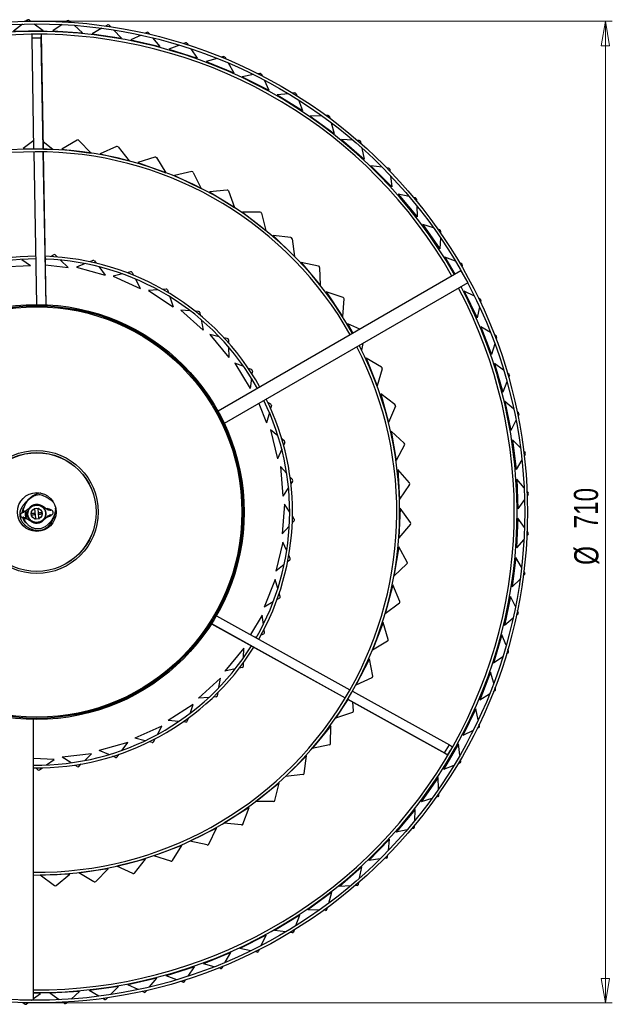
# Model space of a CAD drawing. Header units: millimetres. Extents: x 538 to 725, y 208 to 770.
# Tile 8 of 8: x 606 to 692, y 628 to 770. Entities that reach past the tile are written whole.
import ezdxf

# ---------------------------------------------------------------- set-up
doc = ezdxf.new("R2010")
doc.units = ezdxf.units.MM
doc.styles.add('SLDTEXTSTYLE0', font='TXT', dxfattribs={"width": 0.75})
doc.dimstyles.new('SLDDIMSTYLE0', dxfattribs={"dimtxt": 3.5, "dimasz": 3.556, "dimexe": 0, "dimexo": 0.0625, "dimgap": 0.875, "dimtad": 1, "dimdec": 0, "dimlfac": 5, "dimrnd": 1e-09, "dimzin": 12, "dimdsep": 46, "dimtxsty": 'SLDTEXTSTYLE0', "dimblk1": 'CLOSED', "dimblk2": 'CLOSED', "dimsah": 1, "dimcen": 0.09, "dimadec": 0, "dimazin": 3, "dimtfac": 1, "dimtdec": 0, "dimtofl": 0, "dimtmove": 0, "dimatfit": 3, "dimldrblk": 'CLOSED', "dimfxl": 0, "dimfrac": 2, "dimtolj": 1, "dimtzin": 12, "dimarcsym": 0})

# ---------------------------------------------------------------- blocks, each defined once
blk = doc.blocks.new('_Closed')
at = {"color": 0, "linetype": 'ByBlock', "lineweight": -2}
for p, q in [((-1, 0.166667), (0, 0)), ((-1, 0.166667), (-1, -0.166667)), ((0, 0), (-1, -0.166667)), ((0, 0), (-1, 0))]:
    blk.add_line(p, q, dxfattribs=at)
blk = doc.blocks.new('_D_1')
at = {"color": 7, "linetype": 'Continuous', "lineweight": 0}
for p, q in [((609.94, 770.08), (692.22, 770.08)), ((691.22, 770.08), (691.22, 628.08)), ((609.94, 628.08), (692.22, 628.08))]:
    blk.add_line(p, q, dxfattribs=at)
at = {"color": 7, "linetype": 'Continuous', "lineweight": 18, "xscale": 3.556, "yscale": 3.556}
for p, rotation in [((691.22, 770.08, -122.38), 90.0000000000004), ((691.22, 628.08, -122.38), 270.0000000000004)]:
    blk.add_blockref('_Closed', p, dxfattribs=dict(at, rotation=rotation))
at = {"color": 7, "linetype": 'Continuous', "lineweight": 18, "char_height": 3.5, "attachment_point": 1, "rotation": 90, "style": 'SLDTEXTSTYLE0'}
for s, insert in [('710', (686.66, 696.71)), ('%%c', (686.71, 691.43))]:
    blk.add_mtext(s, dxfattribs=dict(at, insert=insert))

msp = doc.modelspace()

# ---------------------------------------------------------------- linework, layer by layer
at = {"color": 7, "linetype": 'Continuous', "lineweight": 25}
for p, q in [((606.86, 769.65), (605.58, 768.61)), ((607.58, 770.24), (607.36, 770.06)), ((607.82, 770.24), (608.05, 770.07)), ((608.57, 769.68), (609.88, 768.7)), ((612.62, 769.58), (611.26, 768.65)), ((613.38, 770.11), (613.15, 769.95)), ((613.63, 770.09), (613.84, 769.91)), ((614.33, 769.47), (615.55, 768.39)), ((618.35, 769.05), (616.93, 768.23)), ((619.16, 769.51), (618.92, 769.37)), ((619.4, 769.48), (619.59, 769.28)), ((605.58, 768.61), (609.88, 768.7)), ((608.25, 767.62), (608.27, 768.18)), ((609.59, 767.59), (608.25, 767.62)), ((608.53, 751.58), (608.25, 767.62)), ((609.61, 768.17), (608.94, 768.18)), ((609.59, 767.59), (609.61, 768.17)), ((609.87, 751.57), (609.59, 767.59)), ((609.9, 751.57), (609.61, 768.17)), ((611.26, 768.65), (615.55, 768.39)), ((616.93, 768.23), (621.18, 767.62)), ((620.05, 768.8), (621.18, 767.62)), ((624.02, 768.05), (622.54, 767.35)), ((624.86, 768.44), (624.61, 768.33)), ((625.1, 768.39), (625.28, 768.17)), ((625.7, 767.66), (626.73, 766.39)), ((622.54, 767.35), (626.73, 766.39)), ((629.59, 766.59), (628.05, 766.02)), ((630.46, 766.92), (630.21, 766.82)), ((630.7, 766.84), (630.86, 766.61)), ((628.05, 766.02), (632.15, 764.72)), ((631.23, 766.07), (632.15, 764.72)), ((635.03, 764.68), (633.45, 764.24)), ((635.92, 764.94), (635.66, 764.86)), ((636.15, 764.84), (636.29, 764.6)), ((633.45, 764.24), (637.43, 762.61)), ((636.62, 764.03), (637.43, 762.61)), ((640.29, 762.34), (638.68, 762.02)), ((638.68, 762.02), (642.51, 760.08)), ((641.2, 762.52), (640.93, 762.46)), ((641.42, 762.41), (641.54, 762.15)), ((641.82, 761.56), (642.51, 760.08)), ((645.34, 759.57), (643.71, 759.39)), ((643.71, 759.39), (647.37, 757.14)), ((646.26, 759.68), (645.99, 759.64)), ((646.47, 759.55), (646.57, 759.29)), ((646.8, 758.67), (647.37, 757.14)), ((650.15, 756.4), (648.51, 756.35)), ((648.51, 756.35), (651.98, 753.81)), ((651.08, 756.43), (650.8, 756.42)), ((651.28, 756.29), (651.35, 756.02)), ((651.53, 755.38), (651.98, 753.81)), ((608.51, 752.8), (606.96, 751.65)), ((609.88, 752.67), (611.25, 751.54)), ((614.77, 752.86), (612.56, 751.56)), ((615.02, 752.83), (616.82, 750.99)), ((620.46, 751.94), (618.11, 750.88)), ((620.7, 751.88), (622.29, 749.86)), ((653.04, 752.94), (656.29, 750.12)), ((654.68, 752.85), (653.04, 752.94)), ((655.61, 752.81), (655.34, 752.82)), ((655.8, 752.65), (655.85, 752.37)), ((606.96, 751.65), (608.53, 751.61)), ((608.93, 729.08), (608.54, 751.18)), ((610.27, 729.05), (609.88, 751.17)), ((609.9, 751.57), (611.25, 751.54)), ((610.3, 729.05), (609.91, 751.17)), ((612.56, 751.56), (616.82, 750.99)), ((618.11, 750.88), (622.29, 749.86)), ((655.98, 751.72), (656.29, 750.12)), ((626.01, 750.41), (623.57, 749.61)), ((623.57, 749.61), (627.61, 748.15)), ((626.24, 750.33), (627.61, 748.15)), ((657.29, 749.16), (660.3, 746.09)), ((658.92, 748.95), (657.29, 749.16)), ((631.37, 748.31), (628.86, 747.77)), ((628.86, 747.77), (632.72, 745.89)), ((631.59, 748.2), (632.72, 745.89)), ((659.84, 748.82), (659.56, 748.86)), ((660.01, 748.65), (660.04, 748.37)), ((660.11, 747.71), (660.3, 746.09)), ((636.48, 745.65), (633.92, 745.38)), ((633.92, 745.38), (637.56, 743.1)), ((636.69, 745.52), (637.56, 743.1)), ((662.81, 744.71), (661.21, 745.06)), ((661.21, 745.06), (663.96, 741.75)), ((663.72, 744.51), (663.45, 744.57)), ((663.88, 744.32), (663.89, 744.04)), ((663.91, 743.38), (663.96, 741.75)), ((638.7, 742.46), (642.08, 739.81)), ((641.27, 742.45), (638.7, 742.46)), ((641.47, 742.3), (642.08, 739.81)), ((664.78, 740.64), (667.25, 737.12)), ((666.35, 740.16), (664.78, 740.64)), ((645.7, 738.77), (643.14, 739.05)), ((643.14, 739.05), (646.22, 736.05)), ((667.24, 739.89), (666.98, 739.97)), ((667.38, 739.69), (667.37, 739.41)), ((645.88, 738.6), (646.22, 736.05)), ((667.34, 738.75), (667.25, 737.12)), ((611.39, 736.28), (610.97, 736.02)), ((611.63, 736.25), (611.93, 735.96)), ((606.77, 735.62), (608.01, 734.72)), ((610.36, 735.65), (610.19, 735.54)), ((610.2, 734.82), (613.47, 734.44)), ((612.38, 735.52), (613.47, 734.44)), ((615.93, 735.01), (614.66, 734.48)), ((617.04, 735.47), (616.59, 735.28)), ((617.28, 735.4), (617.52, 735.07)), ((647.2, 735.19), (649.94, 731.88)), ((649.71, 734.64), (647.2, 735.19)), ((667.98, 735.95), (669.45, 733.46)), ((669.51, 735.35), (667.98, 735.95)), ((670.38, 735), (670.12, 735.11)), ((670.5, 734.79), (670.46, 734.52)), ((603.72, 734.56), (608.01, 734.72)), ((614.66, 734.48), (618.81, 733.34)), ((617.9, 734.57), (618.81, 733.34)), ((621.33, 733.52), (620, 733.19)), ((622.5, 733.8), (622.03, 733.69)), ((622.72, 733.7), (622.92, 733.34)), ((670.31, 733.95), (635.16, 713.66)), ((649.87, 734.45), (649.94, 731.88)), ((670.31, 733.95), (671.31, 732.22)), ((670.38, 733.86), (670.37, 733.84)), ((620, 733.19), (623.92, 731.43)), ((623.21, 732.78), (623.92, 731.43)), ((671.31, 732.22), (636.07, 711.88)), ((626.44, 731.22), (625.08, 731.1)), ((625.08, 731.1), (628.69, 728.76)), ((627.64, 731.33), (627.15, 731.28)), ((627.85, 731.19), (627.98, 730.8)), ((650.82, 730.92), (653.2, 727.34)), ((653.26, 730.11), (650.82, 730.92)), ((672.27, 730.29), (670.79, 731.02)), ((670.79, 731.02), (672.66, 727.14)), ((628.19, 730.21), (628.69, 728.76)), ((653.39, 729.9), (653.2, 727.34)), ((673.1, 729.88), (672.85, 730)), ((673.21, 729.66), (673.15, 729.38)), ((631.15, 728.17), (629.78, 728.26)), ((629.78, 728.26), (632.99, 725.4)), ((632.34, 728.09), (631.86, 728.13)), ((632.53, 727.93), (632.6, 727.52)), ((673.01, 728.74), (672.66, 727.14)), ((632.71, 726.91), (632.99, 725.4)), ((653.97, 726.29), (654.67, 724.93)), ((655.68, 725.51), (653.97, 726.29)), ((673.19, 725.87), (674.73, 721.85)), ((674.6, 725.02), (673.19, 725.87)), ((633.99, 724.74), (636.72, 721.42)), ((635.33, 724.44), (633.99, 724.74)), ((636.5, 724.18), (636.02, 724.29)), ((636.66, 723.99), (636.67, 723.58)), ((656.13, 723.46), (655.95, 722.47)), ((675.21, 723.42), (674.73, 721.85)), ((675.4, 724.54), (675.16, 724.69)), ((675.48, 724.31), (675.4, 724.05)), ((636.68, 722.95), (636.72, 721.42)), ((655.6, 723.15), (655.95, 722.47)), ((637.61, 720.61), (639.81, 716.92)), ((638.89, 720.12), (637.61, 720.61)), ((656.6, 721.35), (658.17, 717.34)), ((658.82, 720.04), (656.6, 721.35)), ((675.16, 720.54), (676.37, 716.42)), ((676.49, 719.58), (675.16, 720.54)), ((640.01, 719.68), (639.55, 719.86)), ((640.13, 719.47), (640.08, 719.06)), ((658.91, 719.81), (658.17, 717.34)), ((677.25, 719.04), (677.03, 719.2)), ((640, 718.44), (639.81, 716.92)), ((676.97, 717.93), (676.37, 716.42)), ((677.32, 718.81), (677.22, 718.55)), ((642.79, 714.7), (642.37, 714.94)), ((658.7, 716.15), (659.83, 712.01)), ((660.76, 714.62), (658.7, 716.15)), ((676.69, 715.07), (677.56, 710.86)), ((677.94, 714.01), (676.69, 715.07)), ((641.06, 714.76), (642.17, 712)), ((642.59, 713.47), (642.17, 712)), ((642.88, 714.47), (642.77, 714.07)), ((660.83, 714.38), (659.83, 712.01)), ((678.65, 713.41), (678.44, 713.59)), ((635.32, 712.67), (635.47, 712.74)), ((635.61, 712.82), (635.47, 712.74)), ((678.28, 712.33), (677.56, 710.86)), ((678.7, 713.17), (678.58, 712.92)), ((643.84, 710.1), (642.77, 710.96)), ((642.77, 710.96), (643.75, 706.77)), ((660.23, 710.77), (660.92, 706.52)), ((662.12, 709.02), (660.23, 710.77)), ((644.78, 709.35), (644.4, 709.65)), ((677.77, 709.5), (678.29, 705.23)), ((678.93, 708.34), (677.77, 709.5)), ((644.39, 708.16), (643.75, 706.77)), ((644.83, 709.11), (644.66, 708.73)), ((662.16, 708.78), (660.92, 706.52)), ((679.59, 707.68), (679.39, 707.87)), ((679.13, 706.63), (678.29, 705.23)), ((679.62, 707.43), (679.47, 707.19)), ((645.11, 704.64), (644.19, 705.66)), ((644.19, 705.66), (644.52, 701.37)), ((661.18, 705.25), (661.41, 700.96)), ((662.87, 703.31), (661.18, 705.25)), ((645.92, 703.76), (645.59, 704.12)), ((645.94, 703.51), (645.71, 703.17)), ((679.45, 702.6), (678.39, 703.85)), ((678.39, 703.85), (678.56, 699.56)), ((645.36, 702.64), (644.52, 701.37)), ((662.89, 703.06), (661.41, 700.96)), ((680.05, 701.89), (679.87, 702.1)), ((611.35, 700.46), (611.15, 700.67)), ((679.52, 700.88), (678.56, 699.56)), ((680.06, 701.65), (679.9, 701.42)), ((607.16, 699.21), (607.05, 699.15)), ((608.61, 699.56), (608.74, 698.17)), ((609.25, 698.22), (609.13, 699.6)), ((610.08, 699.71), (609.75, 699.91)), ((610.52, 699.55), (610.45, 699.57)), ((644.78, 700.2), (644.45, 695.91)), ((645.54, 699.06), (644.78, 700.2)), ((661.54, 699.66), (661.32, 695.37)), ((663.02, 697.55), (661.54, 699.66)), ((607.35, 698.11), (607.41, 698.09)), ((607.76, 697.95), (608.11, 697.74)), ((610.67, 698.42), (610.78, 698.48)), ((646.18, 697.81), (645.91, 697.5)), ((646.2, 698.06), (645.93, 698.46)), ((678.55, 698.18), (678.37, 693.88)), ((679.5, 696.84), (678.55, 698.18)), ((645.48, 697.04), (644.45, 695.91)), ((663, 697.31), (661.32, 695.37)), ((680.05, 696.09), (679.88, 696.31)), ((679.43, 695.12), (678.37, 693.88)), ((680.04, 695.84), (679.85, 695.63)), ((644.53, 694.71), (643.55, 690.53)), ((645.11, 693.47), (644.53, 694.71)), ((661.31, 694.07), (660.62, 689.82)), ((662.55, 691.81), (661.31, 694.07)), ((645.55, 692.14), (645.23, 691.88)), ((645.61, 692.38), (645.41, 692.82)), ((678.24, 692.5), (677.72, 688.24)), ((679.09, 691.1), (678.24, 692.5)), ((644.74, 691.49), (643.55, 690.53)), ((662.51, 691.57), (660.62, 689.82)), ((643.45, 689.33), (641.84, 685.34)), ((643.83, 688.01), (643.45, 689.33)), ((678.87, 689.39), (677.72, 688.24)), ((679.53, 690.06), (679.34, 689.86)), ((679.56, 690.3), (679.42, 690.54)), ((660.48, 688.53), (659.35, 684.38)), ((661.47, 686.16), (660.48, 688.53)), ((644.07, 686.63), (643.71, 686.42)), ((644.16, 686.86), (644.02, 687.33)), ((677.47, 686.88), (676.6, 682.67)), ((678.2, 685.41), (677.47, 686.88)), ((643.16, 686.11), (641.84, 685.34)), ((661.41, 685.92), (659.35, 684.38)), ((634.92, 684.09), (654.26, 673.38)), ((641.55, 684.18), (639.87, 681.35)), ((641.73, 682.82), (641.55, 684.18)), ((677.85, 683.72), (676.6, 682.67)), ((678.56, 684.33), (678.35, 684.15)), ((678.61, 684.57), (678.49, 684.82)), ((634.21, 682.91), (653.57, 672.19)), ((634.23, 682.94), (653.58, 672.22)), ((641.88, 681.63), (641.82, 682.11)), ((659.06, 683.11), (657.5, 679.1)), ((659.8, 680.65), (659.06, 683.11)), ((640.78, 681.04), (640.57, 680.96)), ((641.75, 681.41), (641.37, 681.26)), ((676.25, 681.33), (675.04, 677.21)), ((676.86, 679.81), (676.25, 681.33)), ((638.9, 679.37), (636.16, 676.06)), ((638.86, 678), (638.9, 679.37)), ((659.71, 680.42), (657.5, 679.1)), ((657.08, 677.87), (655.1, 674.06)), ((657.55, 675.34), (657.08, 677.87)), ((676.37, 678.16), (675.04, 677.21)), ((677.13, 678.71), (676.9, 678.54)), ((677.2, 678.94), (677.1, 679.2)), ((637.66, 676.39), (636.16, 676.06)), ((638.67, 676.61), (638.27, 676.52)), ((638.83, 676.8), (638.84, 677.29)), ((635.54, 675.03), (632.33, 672.17)), ((635.29, 673.68), (635.54, 675.03)), ((657.44, 675.12), (655.1, 674.06)), ((674.58, 675.9), (673.04, 671.89)), ((675.06, 674.33), (674.58, 675.9)), ((675.33, 673.44), (675.25, 673.71)), ((633.85, 672.27), (632.33, 672.17)), ((634.89, 672.34), (634.48, 672.31)), ((635.08, 672.5), (635.17, 672.98)), ((654.61, 673.18), (668.64, 665.41)), ((674.44, 672.73), (673.04, 671.89)), ((675.24, 673.21), (675, 673.07)), ((631.56, 671.25), (627.95, 668.92)), ((631.11, 669.96), (631.56, 671.25)), ((653.96, 671.97), (652.18, 669.29)), ((653.92, 672), (668.43, 663.96)), ((653.93, 672.03), (667.95, 664.26)), ((654.76, 670.31), (654.66, 671.59)), ((630.72, 668.82), (630.87, 669.28)), ((654.62, 670.11), (652.18, 669.29)), ((672.47, 670.63), (670.61, 666.76)), ((672.82, 669.03), (672.47, 670.63)), ((608.46, 628.49), (608.46, 669.08)), ((627.04, 668.13), (623.12, 666.37)), ((626.4, 666.91), (627.04, 668.13)), ((629.47, 668.78), (627.95, 668.92)), ((630.51, 668.69), (630.1, 668.73)), ((651.51, 668.17), (648.77, 664.86)), ((651.44, 665.6), (651.51, 668.17)), ((672.91, 667.9), (672.66, 667.77)), ((673.02, 668.12), (672.96, 668.39)), ((672.07, 667.48), (670.61, 666.76)), ((622.11, 665.73), (617.96, 664.59)), ((621.29, 664.63), (622.11, 665.73)), ((624.6, 666), (623.12, 666.37)), ((625.62, 665.75), (625.21, 665.85)), ((625.84, 665.85), (626.07, 666.28)), ((651.28, 665.41), (648.77, 664.86)), ((669.94, 665.55), (667.77, 661.84)), ((667.95, 664.26), (668.64, 665.41)), ((668.64, 665.41), (669.11, 665.11)), ((670.16, 663.92), (669.94, 665.55)), ((616.86, 664.11), (612.59, 663.61)), ((613.89, 662.82), (612.59, 663.61)), ((615.88, 663.14), (616.86, 664.11)), ((619.37, 664), (617.96, 664.59)), ((620.33, 663.6), (619.95, 663.76)), ((620.57, 663.66), (620.86, 664.05)), ((647.99, 663.82), (644.91, 660.82)), ((647.64, 661.28), (647.99, 663.82)), ((667.95, 664.26), (668.43, 663.96)), ((668.43, 663.96), (668.78, 664.53)), ((611.43, 663.31), (608.46, 663.42)), ((610.32, 662.51), (611.43, 663.31)), ((614.78, 662.27), (614.43, 662.49)), ((615.03, 662.3), (615.38, 662.64)), ((669.29, 662.44), (667.77, 661.84)), ((670.16, 662.79), (669.9, 662.68)), ((670.28, 663), (670.25, 663.27)), ((609.1, 661.81), (608.78, 662.08)), ((609.34, 661.8), (609.74, 662.09)), ((647.46, 661.1), (644.91, 660.82)), ((644.02, 659.87), (640.64, 657.22)), ((643.4, 657.38), (644.02, 659.87)), ((667.01, 660.69), (664.54, 657.17)), ((667.09, 659.05), (667.01, 660.69)), ((667, 657.92), (666.73, 657.83)), ((667.14, 658.12), (667.12, 658.39)), ((643.21, 657.22), (640.64, 657.22)), ((666.1, 657.64), (664.54, 657.17)), ((639.65, 656.37), (636.01, 654.09)), ((638.77, 653.95), (639.65, 656.37)), ((663.68, 656.08), (660.94, 652.77)), ((663.63, 654.44), (663.68, 656.08)), ((638.56, 653.82), (636.01, 654.09)), ((663.61, 653.51), (663.61, 653.79)), ((634.94, 653.34), (631.07, 651.46)), ((633.81, 651.03), (634.94, 653.34)), ((662.53, 653.12), (660.94, 652.77)), ((663.45, 653.32), (663.18, 653.26)), ((629.93, 650.84), (625.88, 649.38)), ((628.56, 648.66), (629.93, 650.84)), ((633.59, 650.93), (631.07, 651.46)), ((660, 651.76), (656.99, 648.69)), ((659.81, 650.13), (660, 651.76)), ((628.33, 648.58), (625.88, 649.38)), ((659.71, 649.21), (659.74, 649.48)), ((624.68, 648.88), (620.51, 647.86)), ((623.09, 646.86), (624.68, 648.88)), ((658.61, 648.91), (656.99, 648.69)), ((659.54, 649.03), (659.26, 648.99)), ((613.72, 646.69), (609.42, 646.57)), ((611.49, 645.04), (609.42, 646.57)), ((611.73, 645.05), (613.72, 646.69)), ((619.26, 647.49), (615, 646.92)), ((617.21, 645.62), (615, 646.92)), ((617.46, 645.65), (619.26, 647.49)), ((622.85, 646.8), (620.51, 647.86)), ((655.97, 647.76), (652.72, 644.94)), ((655.66, 646.15), (655.97, 647.76)), ((655.29, 645.07), (655.01, 645.06)), ((655.48, 645.23), (655.53, 645.5)), ((651.63, 644.09), (648.16, 641.55)), ((651.19, 642.51), (651.63, 644.09)), ((654.35, 645.02), (652.72, 644.94)), ((647.01, 640.8), (643.34, 638.55)), ((646.43, 639.26), (647.01, 640.8)), ((649.8, 641.5), (648.16, 641.55)), ((650.73, 641.47), (650.45, 641.48)), ((650.93, 641.62), (651.01, 641.88)), ((644.97, 638.36), (643.34, 638.55)), ((645.9, 638.26), (645.62, 638.29)), ((646.11, 638.39), (646.21, 638.65)), ((642.13, 637.89), (638.3, 635.94)), ((641.43, 636.4), (642.13, 637.89)), ((637.03, 635.39), (633.05, 633.76)), ((636.22, 633.96), (637.03, 635.39)), ((639.9, 635.63), (638.3, 635.94)), ((640.82, 635.45), (640.55, 635.5)), ((641.04, 635.56), (641.16, 635.81)), ((634.62, 633.32), (633.05, 633.76)), ((631.75, 633.31), (627.65, 632.01)), ((630.82, 631.96), (631.75, 633.31)), ((635.53, 633.06), (635.26, 633.14)), ((635.75, 633.15), (635.89, 633.39)), ((626.31, 631.67), (622.12, 630.71)), ((625.27, 630.4), (626.31, 631.67)), ((629.18, 631.44), (627.65, 632.01)), ((630.06, 631.11), (629.8, 631.21)), ((630.29, 631.19), (630.45, 631.42)), ((609.46, 629.47), (608.46, 629.49)), ((608.46, 628.72), (609.46, 629.47)), ((615.13, 629.74), (610.84, 629.48)), ((612.18, 628.55), (610.84, 629.48)), ((613.9, 628.65), (615.13, 629.74)), ((620.76, 630.48), (616.5, 629.86)), ((617.92, 629.05), (616.5, 629.86)), ((619.62, 629.29), (620.76, 630.48)), ((623.6, 630.02), (622.12, 630.71)), ((624.45, 629.62), (624.19, 629.74)), ((624.69, 629.67), (624.86, 629.89)), ((608.46, 628.49), (606.46, 628.49)), ((607.15, 627.93), (606.93, 628.11)), ((607.4, 627.93), (607.62, 628.09)), ((608.14, 628.48), (608.16, 628.49)), ((612.96, 628.02), (612.73, 628.18)), ((613.2, 628.04), (613.41, 628.22)), ((618.73, 628.59), (618.49, 628.72)), ((618.98, 628.62), (619.17, 628.82))]:
    msp.add_line(p, q, dxfattribs=at)
at = {"color": 8, "linetype": 'Continuous', "lineweight": 25}
for p, q in [((608.61, 699.52), (608.49, 699.5)), ((609.2, 699.57), (609.13, 699.57)), ((610.64, 699.39), (610.4, 699.47)), ((610.7, 699.36), (610.64, 699.39)), ((608.66, 698.09), (608.74, 698.09)), ((609.26, 698.14), (609.34, 698.15)), ((610.5, 698.47), (610.72, 698.58)), ((610.72, 698.58), (610.76, 698.61))]:
    msp.add_line(p, q, dxfattribs=at)
at = {"color": 7, "linetype": 'Continuous', "lineweight": 25, "flags": 128}
msp.add_lwpolyline([(607.06, 699.14), (606.76, 698.97), (606.62, 698.82), (606.58, 698.72), (606.57, 698.61), (606.59, 698.52), (606.67, 698.41), (606.74, 698.35), (606.93, 698.25), (607.1, 698.18), (607.35, 698.11), (607.35, 698.11)], dxfattribs=at)
at = {"color": 7, "linetype": 'Continuous', "lineweight": 25}
for centre, radius in [((608.94, 699.08), 71), ((608.94, 699.08), 70.6), ((608.94, 699.08), 30), ((608.94, 699.08), 29.84), ((608.94, 699.08), 29.68), ((608.94, 699.08), 8.89), ((608.94, 699.08), 8.59), ((608.94, 699.08), 8.58), ((608.94, 699.08), 2.8), ((608.92, 698.83), 0.8)]:
    msp.add_circle(centre, radius, dxfattribs=at)
for centre, radius, start, end in [((607.7, 770.08), 0.2, 53.1688, 129.1688), ((613.5, 769.95), 0.2, 48.4935, 124.4935), ((619.26, 769.34), 0.2, 43.8182, 119.8182), ((608.94, 699.08), 69.5, 29.6026, 147.9533), ((608.94, 699.08), 69.1, 29.6003, 147.9415), ((624.95, 768.26), 0.2, 39.1429, 115.1429), ((630.53, 766.73), 0.2, 34.4675, 110.4675), ((635.98, 764.74), 0.2, 29.7922, 105.7922), ((641.24, 762.32), 0.2, 25.1169, 101.1169), ((646.29, 759.48), 0.2, 20.4416, 96.4416), ((651.08, 756.23), 0.2, 15.7662, 91.7662), ((614.88, 752.69), 0.2, 44.3729, 120.3729), ((620.54, 751.76), 0.2, 38.2712, 114.2712), ((655.6, 752.61), 0.2, 11.0909, 87.0909), ((608.94, 699.08), 52.5, 29.4739, 147.2902), ((608.94, 699.08), 52.1, 29.4698, 147.2693), ((626.07, 750.22), 0.2, 32.1695, 108.1695), ((631.41, 748.11), 0.2, 26.0678, 102.0678), ((659.81, 748.62), 0.2, 6.4156, 82.4156), ((636.5, 745.45), 0.2, 19.9661, 95.9661), ((663.68, 744.31), 0.2, 1.7403, 77.7403), ((641.27, 742.25), 0.2, 13.8644, 89.8644), ((667.18, 739.7), 0.2, 357.0649, 73.0649), ((645.68, 738.57), 0.2, 7.7627, 83.7627), ((611.49, 736.11), 0.2, 45.4146, 121.4146), ((608.94, 699.08), 37, 90.2054, 146.1535), ((608.94, 699.08), 36.6, 90.1966, 146.0747), ((608.94, 699.08), 37, 29.2534, 88.0808), ((608.94, 699.08), 36.6, 29.2453, 88.0486), ((617.12, 735.28), 0.2, 36.6341, 112.6341), ((670.3, 734.82), 0.2, 352.3896, 68.3896), ((622.55, 733.61), 0.2, 27.8537, 103.8537), ((649.67, 734.44), 0.2, 1.661, 77.661), ((608.94, 699.08), 69.5, 269.6026, 27.9533), ((608.94, 699.08), 69.1, 269.6003, 27.9415), ((627.66, 731.13), 0.2, 19.0732, 95.0732), ((653.2, 729.92), 0.2, 355.5593, 71.5593), ((673.01, 729.7), 0.2, 347.7143, 63.7143), ((632.33, 727.9), 0.2, 10.2927, 86.2927), ((636.46, 723.99), 0.2, 1.5122, 77.5122), ((675.29, 724.37), 0.2, 343.039, 59.039), ((608.94, 699.08), 52.5, 269.4739, 27.2902), ((608.94, 699.08), 52.1, 269.4698, 27.2693), ((639.93, 719.49), 0.2, 352.7317, 68.7317), ((658.71, 719.86), 0.2, 343.3559, 59.3559), ((677.13, 718.88), 0.2, 338.3636, 54.3636), ((608.94, 699.08), 36.6, 330.1966, 26.1114), ((608.94, 699.08), 37, 330.2054, 26.1535), ((642.69, 714.52), 0.2, 343.9512, 59.9512), ((660.64, 714.45), 0.2, 337.2542, 53.2542), ((678.52, 713.26), 0.2, 333.6883, 49.6883), ((644.65, 709.19), 0.2, 335.1707, 51.1707), ((661.98, 708.87), 0.2, 331.1525, 47.1525), ((679.45, 707.54), 0.2, 329.013, 45.013), ((645.77, 703.62), 0.2, 326.3902, 42.3902), ((662.72, 703.18), 0.2, 325.0508, 41.0508), ((679.9, 701.76), 0.2, 324.3377, 40.3377), ((607, 699.03), 0.166, 20.5751, 59.3198), ((610.81, 699.36), 0.171, 130.9214, 168.83), ((606.92, 698.9), 0.0977, 80.6286, 139.2481), ((607.06, 698.3), 0.171, 311.3649, 348.9801), ((610.88, 698.64), 0.167, 200.9477, 239.7601), ((610.96, 698.77), 0.0976, 252.4298, 320.3037), ((646.04, 697.94), 0.2, 317.6098, 33.6098), ((662.85, 697.44), 0.2, 318.9492, 34.9492), ((679.88, 695.97), 0.2, 319.6623, 35.6623), ((645.43, 692.29), 0.2, 308.8293, 24.8293), ((662.37, 691.72), 0.2, 312.8475, 28.8475), ((679.39, 690.2), 0.2, 314.987, 30.987), ((643.97, 686.8), 0.2, 300.0488, 16.0488), ((661.29, 686.08), 0.2, 306.7458, 22.7458), ((678.43, 684.48), 0.2, 310.3117, 26.3117), ((641.68, 681.6), 0.2, 291.2683, 7.2683), ((608.94, 699.08), 36.6, 269.2453, 328.0486), ((608.94, 699.08), 37, 269.2534, 328.0808), ((659.61, 680.59), 0.2, 300.6441, 16.6441), ((677.01, 678.87), 0.2, 305.6364, 21.6364), ((638.63, 676.81), 0.2, 282.4878, 358.4878), ((657.36, 675.31), 0.2, 294.5424, 10.5424), ((634.88, 672.54), 0.2, 273.7073, 349.7073), ((675.14, 673.39), 0.2, 300.961, 16.961), ((654.56, 670.29), 0.2, 288.4407, 4.4407), ((630.53, 668.89), 0.2, 264.9268, 340.9268), ((672.83, 668.08), 0.2, 296.2857, 12.2857), ((625.66, 665.95), 0.2, 256.1463, 332.1463), ((651.24, 665.61), 0.2, 282.339, 358.339), ((620.41, 663.78), 0.2, 247.3659, 323.3659), ((614.89, 662.44), 0.2, 238.5854, 314.5854), ((670.09, 662.97), 0.2, 291.6104, 7.6104), ((609.23, 661.96), 0.2, 229.8049, 305.8049), ((647.44, 661.3), 0.2, 276.2373, 352.2373), ((666.94, 658.11), 0.2, 286.9351, 2.9351), ((643.21, 657.42), 0.2, 270.1356, 346.1356), ((638.59, 654.02), 0.2, 264.0339, 340.0339), ((663.41, 653.52), 0.2, 282.2597, 358.2597), ((633.63, 651.12), 0.2, 257.9322, 333.9322), ((628.39, 648.77), 0.2, 251.8305, 327.8305), ((659.51, 649.23), 0.2, 277.5844, 353.5844), ((622.93, 646.99), 0.2, 245.7288, 321.7288), ((611.6, 645.21), 0.2, 233.5254, 309.5254), ((617.32, 645.79), 0.2, 239.6271, 315.6271), ((655.28, 645.27), 0.2, 272.9091, 348.9091), ((650.74, 641.67), 0.2, 268.2338, 344.2338), ((645.92, 638.46), 0.2, 263.5584, 339.5584), ((640.86, 635.64), 0.2, 258.8831, 334.8831), ((635.58, 633.25), 0.2, 254.2078, 330.2078), ((630.13, 631.3), 0.2, 249.5325, 325.5325), ((624.53, 629.8), 0.2, 244.8571, 320.8571), ((613.07, 628.19), 0.2, 235.5065, 311.5065), ((618.83, 628.76), 0.2, 240.1818, 316.1818), ((607.28, 628.09), 0.2, 230.8312, 306.8312)]:
    msp.add_arc(centre, radius, start, end, dxfattribs=at)
for centre, start_param, end_param in [((608.47, 698.86), 1.364214, 1.920801), ((608.48, 698.72), 4.362384, 4.918972), ((609.39, 698.94), 1.247132, 1.77696), ((609.41, 698.8), 4.506225, 5.036054)]:
    msp.add_ellipse(centre, major_axis=(0.996, 0.092), ratio=0.017455, start_param=start_param, end_param=end_param, dxfattribs=at)
for points, knots in [([(609.54, 701.8), (609.43, 701.79), (609.13, 701.77), (608.72, 701.61), (608.45, 701.47), (608.26, 701.35), (608.15, 701.28), (608.05, 701.2), (607.96, 701.13), (607.85, 701.03), (607.72, 700.91), (607.59, 700.78), (607.48, 700.67), (607.4, 700.58), (607.33, 700.5), (607.29, 700.45), (607.25, 700.41), (607.22, 700.36), (607.18, 700.32), (607.13, 700.26), (607.06, 700.17), (606.99, 700.07), (606.93, 699.99), (606.88, 699.92), (606.83, 699.85), (606.79, 699.78), (606.74, 699.7), (606.7, 699.62), (606.66, 699.55), (606.62, 699.46), (606.58, 699.38), (606.54, 699.26), (606.51, 699.13), (606.49, 699.03), (606.48, 698.94), (606.47, 698.89), (606.47, 698.85), (606.47, 698.81), (606.47, 698.75), (606.47, 698.64), (606.48, 698.5), (606.52, 698.28), (606.6, 698.04), (606.71, 697.83), (606.8, 697.69), (606.86, 697.59), (606.93, 697.5), (607, 697.42), (607.06, 697.36), (607.1, 697.31), (607.14, 697.27), (607.18, 697.23), (607.23, 697.18), (607.29, 697.13), (607.38, 697.06), (607.48, 696.98), (607.6, 696.9), (607.73, 696.82), (607.91, 696.72), (608.21, 696.58), (608.46, 696.5), (608.64, 696.45), (608.76, 696.43), (608.87, 696.41), (608.93, 696.41), (608.99, 696.4), (609.02, 696.4), (609.06, 696.4), (609.09, 696.4), (609.13, 696.39), (609.19, 696.39), (609.26, 696.4), (609.38, 696.41), (609.53, 696.43), (609.64, 696.45), (609.74, 696.49), (609.82, 696.52), (609.88, 696.54), (609.94, 696.57), (609.97, 696.58), (609.96, 696.58), (609.96, 696.59), (609.97, 696.59), (609.97, 696.59), (609.97, 696.59), (609.97, 696.59), (609.97, 696.59), (609.97, 696.59), (610, 696.6), (610.07, 696.63), (610.16, 696.69), (610.31, 696.78), (610.52, 696.94), (610.7, 697.14), (610.83, 697.3), (610.91, 697.42), (610.98, 697.52), (611.05, 697.64), (611.13, 697.8), (611.22, 697.99), (611.3, 698.18), (611.34, 698.31), (611.37, 698.38), (611.37, 698.39)], [0, 0, 0, 0, 0.008262, 0.021101, 0.035249, 0.048409, 0.059301, 0.070062, 0.080827, 0.091527, 0.11347, 0.134388, 0.153916, 0.170368, 0.185294, 0.198596, 0.210888, 0.223117, 0.235278, 0.247363, 0.280142, 0.312124, 0.334396, 0.356144, 0.37666, 0.395087, 0.411429, 0.42498, 0.436651, 0.446426, 0.454381, 0.461463, 0.464457, 0.466792, 0.467667, 0.468042, 0.468394, 0.468749, 0.469141, 0.470079, 0.472517, 0.475301, 0.481396, 0.487523, 0.490395, 0.492974, 0.495031, 0.49659, 0.497218, 0.497777, 0.498307, 0.498857, 0.499472, 0.500583, 0.501982, 0.505281, 0.509711, 0.51533, 0.525011, 0.53533, 0.539222, 0.543517, 0.548258, 0.549668, 0.550702, 0.551099, 0.551439, 0.55175, 0.55207, 0.552435, 0.552869, 0.554689, 0.556889, 0.561658, 0.56838, 0.576701, 0.586222, 0.596636, 0.607719, 0.626148, 0.645127, 0.663259, 0.686142, 0.70748, 0.72732, 0.745692, 0.765669, 0.783744, 0.801149, 0.818185, 0.834991, 0.851761, 0.877425, 0.902648, 0.926664, 0.93527, 0.944564, 0.955138, 0.966815, 0.979308, 0.992171, 0.998556, 1, 1, 1, 1]), ([(611.15, 700.67), (611.04, 700.75), (610.81, 700.91), (610.46, 701.12), (610.12, 701.31), (609.78, 701.47), (609.42, 701.56), (609.04, 701.55), (608.64, 701.45), (608.25, 701.25), (607.87, 700.96), (607.52, 700.59), (607.24, 700.17), (607.04, 699.7), (606.93, 699.33), (606.94, 699.12), (606.94, 699.07)], [0, 0, 0, 0, 0.072615, 0.143028, 0.209822, 0.273339, 0.335502, 0.399683, 0.469167, 0.545432, 0.627829, 0.714329, 0.802501, 0.890308, 0.976577, 1, 1, 1, 1]), ([(607.1, 699.84), (607.06, 699.76), (606.98, 699.6), (606.9, 699.44), (606.86, 699.29), (606.83, 699.17), (606.82, 699.08), (606.82, 699.02), (606.82, 699)], [0, 0, 0, 0, 0.23097, 0.451429, 0.653821, 0.829915, 0.94418, 1, 1, 1, 1]), ([(606.84, 698.96), (606.84, 698.96), (606.84, 698.97), (606.85, 698.98), (606.86, 699), (606.91, 699.05), (606.99, 699.11), (607.05, 699.15), (607.09, 699.17)], [0, 0, 0, 0, 0.154156, 0.164945, 0.334028, 0.528868, 0.767105, 1, 1, 1, 1]), ([(607.34, 699.17), (607.24, 699.12), (607.07, 699.04), (606.91, 698.98), (606.84, 698.96)], [0, 0, 0, 0, 0.607667, 1, 1, 1, 1]), ([(607.04, 698.2), (607.09, 698.07), (607.2, 697.78), (607.48, 697.4), (607.83, 697.08), (608.24, 696.84), (608.69, 696.7), (609.16, 696.66), (609.64, 696.73), (610.09, 696.92), (610.52, 697.22), (610.9, 697.6), (611.21, 698.05), (611.46, 698.54), (611.62, 699.03), (611.69, 699.41), (611.66, 699.6), (611.66, 699.64)], [0, 0, 0, 0, 0.062129, 0.130031, 0.197628, 0.264683, 0.331125, 0.39741, 0.464637, 0.534231, 0.60726, 0.683753, 0.762406, 0.840765, 0.915878, 0.985391, 1, 1, 1, 1]), ([(607.09, 699.17), (607.22, 699.24), (607.36, 699.31), (607.5, 699.36), (607.5, 699.36)], [0, 0, 0, 0, 0.992811, 1, 1, 1, 1]), ([(607.64, 699.47), (607.61, 699.45), (607.51, 699.4), (607.42, 699.29), (607.35, 699.2), (607.34, 699.17)], [0, 0, 0, 0, 0.219604, 0.797281, 1, 1, 1, 1]), ([(609, 697.48), (608.96, 697.48), (608.76, 697.47), (608.41, 697.55), (608.02, 697.78), (607.72, 698.13), (607.56, 698.56), (607.54, 699.02), (607.69, 699.46), (607.98, 699.84), (608.38, 700.09), (608.71, 700.17), (609.03, 700.19), (609.36, 700.14), (609.7, 699.96), (609.98, 699.71), (610.19, 699.4), (610.31, 698.96), (610.28, 698.49), (610.08, 698.07), (609.76, 697.73), (609.38, 697.53), (609.11, 697.49), (609, 697.48)], [0, 0, 0, 0, 0.015955, 0.0702258, 0.1231322, 0.1755941, 0.2287561, 0.2813968, 0.3354138, 0.3898017, 0.4445802, 0.4999306, 0.5064301, 0.560273, 0.6132541, 0.6394748, 0.6921363, 0.7450367, 0.7980443, 0.8523213, 0.9066554, 0.9617569, 1, 1, 1, 1]), ([(607.83, 699.63), (607.81, 699.61), (607.77, 699.57), (607.67, 699.5), (607.63, 699.48)], [0, 0, 0, 0, 0.664858, 1, 1, 1, 1]), ([(609, 697.58), (609.1, 697.59), (609.34, 697.63), (609.7, 697.81), (610, 698.12), (610.18, 698.52), (610.21, 698.95), (610.1, 699.36), (609.9, 699.65), (609.64, 699.88), (609.33, 700.04), (609.03, 700.09), (608.72, 700.07), (608.42, 700), (608.05, 699.76), (607.78, 699.42), (607.64, 699.01), (607.66, 698.58), (607.81, 698.18), (608.08, 697.86), (608.45, 697.64), (608.77, 697.57), (608.96, 697.58), (609, 697.58)], [0, 0, 0, 0, 0.038315, 0.09347, 0.147834, 0.202049, 0.254999, 0.307827, 0.360438, 0.386659, 0.43965, 0.493546, 0.500064, 0.555506, 0.610336, 0.664732, 0.718666, 0.771269, 0.824345, 0.876778, 0.930094, 0.984004, 1, 1, 1, 1]), ([(610.44, 699.44), (610.35, 699.53), (610.24, 699.63), (610.1, 699.68), (610.07, 699.7)], [0, 0, 0, 0, 0.784119, 1, 1, 1, 1]), ([(610.24, 699.6), (610.29, 699.6), (610.45, 699.58), (610.6, 699.52), (610.7, 699.49)], [0, 0, 0, 0, 0.343603, 1, 1, 1, 1]), ([(610.98, 699.32), (610.91, 699.32), (610.75, 699.33), (610.57, 699.38), (610.46, 699.43), (610.44, 699.44)], [0, 0, 0, 0, 0.387797, 0.903688, 1, 1, 1, 1]), ([(611.31, 699.05), (611.31, 699.08), (611.3, 699.13), (611.25, 699.21), (611.15, 699.31), (611, 699.4), (610.78, 699.48), (610.62, 699.53), (610.53, 699.55), (610.51, 699.55)], [0, 0, 0, 0, 0.075838, 0.172491, 0.259813, 0.502668, 0.713757, 0.953443, 1, 1, 1, 1]), ([(610.62, 697.06), (610.7, 697.13), (610.9, 697.29), (611.12, 697.63), (611.33, 698.05), (611.48, 698.47), (611.62, 698.87), (611.64, 699.13), (611.65, 699.26)], [0, 0, 0, 0, 0.121894, 0.314074, 0.486374, 0.685624, 0.852982, 1, 1, 1, 1]), ([(610.7, 699.49), (610.74, 699.47), (610.82, 699.44), (610.91, 699.39), (610.97, 699.34), (610.98, 699.32), (610.98, 699.32), (610.98, 699.32)], [0, 0, 0, 0, 0.25842, 0.518317, 0.776406, 0.931912, 1, 1, 1, 1]), ([(610.89, 699.34), (610.89, 699.34), (610.9, 699.34), (610.92, 699.34), (610.93, 699.34), (610.94, 699.34), (610.94, 699.34), (610.94, 699.34)], [0, 0, 0, 0, 0.1980515, 0.5359368, 0.777055, 0.9688553, 1, 1, 1, 1]), ([(606.9, 698.34), (606.97, 698.33), (607.12, 698.31), (607.3, 698.25), (607.41, 698.2), (607.43, 698.19)], [0, 0, 0, 0, 0.404539, 0.891322, 1, 1, 1, 1]), ([(607.18, 698.17), (607.14, 698.18), (607.06, 698.22), (606.96, 698.27), (606.91, 698.31), (606.9, 698.33), (606.9, 698.33), (606.9, 698.34)], [0, 0, 0, 0, 0.258326, 0.517952, 0.774726, 0.931668, 1, 1, 1, 1]), ([(606.91, 698.25), (606.91, 698.25), (606.93, 698.2), (606.95, 698.14), (606.98, 698.05), (607.01, 697.98), (607.04, 697.9), (607.08, 697.82), (607.13, 697.75), (607.17, 697.68), (607.23, 697.63), (607.29, 697.59), (607.35, 697.56), (607.4, 697.52), (607.42, 697.5)], [0, 0, 0, 0, 0.0029832, 0.0308267, 0.0723478, 0.127228, 0.194675, 0.2738112, 0.3639138, 0.4646598, 0.5764054, 0.7005778, 0.8397052, 1, 1, 1, 1]), ([(607, 698.32), (606.99, 698.32), (606.98, 698.31), (606.96, 698.31), (606.94, 698.32), (606.94, 698.32), (606.94, 698.32), (606.93, 698.32)], [0, 0, 0, 0, 0.2703526, 0.5593044, 0.7924502, 0.9651354, 1, 1, 1, 1]), ([(607.6, 698.06), (607.56, 698.07), (607.41, 698.09), (607.28, 698.14), (607.18, 698.17)], [0, 0, 0, 0, 0.278148, 1, 1, 1, 1]), ([(607.46, 698.29), (607.46, 698.3), (607.47, 698.3), (607.45, 698.36), (607.42, 698.45), (607.39, 698.57), (607.38, 698.71), (607.38, 698.84), (607.38, 698.95), (607.4, 699.04), (607.4, 699.09), (607.39, 699.09), (607.37, 699.06), (607.33, 698.98), (607.3, 698.87), (607.28, 698.74), (607.29, 698.6), (607.33, 698.49), (607.37, 698.4), (607.42, 698.32), (607.45, 698.29), (607.46, 698.29), (607.46, 698.29)], [0, 0, 0, 0, 0.0492986, 0.0985158, 0.1498355, 0.2035825, 0.2560304, 0.3065988, 0.3578211, 0.4112138, 0.4648436, 0.514657, 0.5622637, 0.6135064, 0.6708974, 0.7280156, 0.777102, 0.8221413, 0.8707864, 0.9263217, 0.984043, 1, 1, 1, 1]), ([(607.43, 698.19), (607.45, 698.17), (607.55, 698.07), (607.68, 698.01), (607.77, 697.96)], [0, 0, 0, 0, 0.241385, 1, 1, 1, 1]), ([(610.03, 698.04), (610.04, 698.05), (610.07, 698.07), (610.13, 698.12), (610.19, 698.16), (610.2, 698.17)], [0, 0, 0, 0, 0.451824, 0.872722, 1, 1, 1, 1]), ([(610.19, 698.18), (610.23, 698.2), (610.33, 698.26), (610.44, 698.38), (610.51, 698.48), (610.53, 698.51)], [0, 0, 0, 0, 0.254569, 0.774749, 1, 1, 1, 1]), ([(610.79, 698.49), (610.66, 698.42), (610.51, 698.34), (610.35, 698.29), (610.34, 698.29)], [0, 0, 0, 0, 0.91139, 1, 1, 1, 1]), ([(610.53, 698.51), (610.63, 698.56), (610.8, 698.65), (610.97, 698.69), (611.03, 698.71)], [0, 0, 0, 0, 0.6217, 1, 1, 1, 1]), ([(610.77, 698.48), (610.78, 698.49), (610.93, 698.54), (611.11, 698.66), (611.26, 698.83), (611.31, 698.94), (611.31, 699.01), (611.31, 699.04), (611.31, 699.05)], [0, 0, 0, 0, 0.055815, 0.556645, 0.753372, 0.880223, 0.979697, 1, 1, 1, 1]), ([(611.03, 698.71), (611.03, 698.71), (611.04, 698.7), (611.03, 698.69), (611.01, 698.66), (610.96, 698.61), (610.88, 698.55), (610.82, 698.51), (610.79, 698.49)], [0, 0, 0, 0, 0.152852, 0.163634, 0.331522, 0.571088, 0.813923, 1, 1, 1, 1])]:
    msp.add_open_spline(points, degree=3, knots=knots, dxfattribs=at)

# ---------------------------------------------------------------- dimensions: what is measured, and where the dimension line sits
at = {"color": 7, "linetype": 'Continuous', "lineweight": 18}
dim = msp.add_linear_dim(base=(691.22, 628.08), p1=(608.94, 770.08), p2=(608.94, 628.08), angle=90, text='%%c<>', dimstyle='SLDDIMSTYLE0', dxfattribs=at)
dim.commit()
dim.dimension.update_dxf_attribs({"geometry": '_D_1', "text_midpoint": (691.22, 697.94), "dimtype": 160})

doc.saveas('drawing.dxf')
